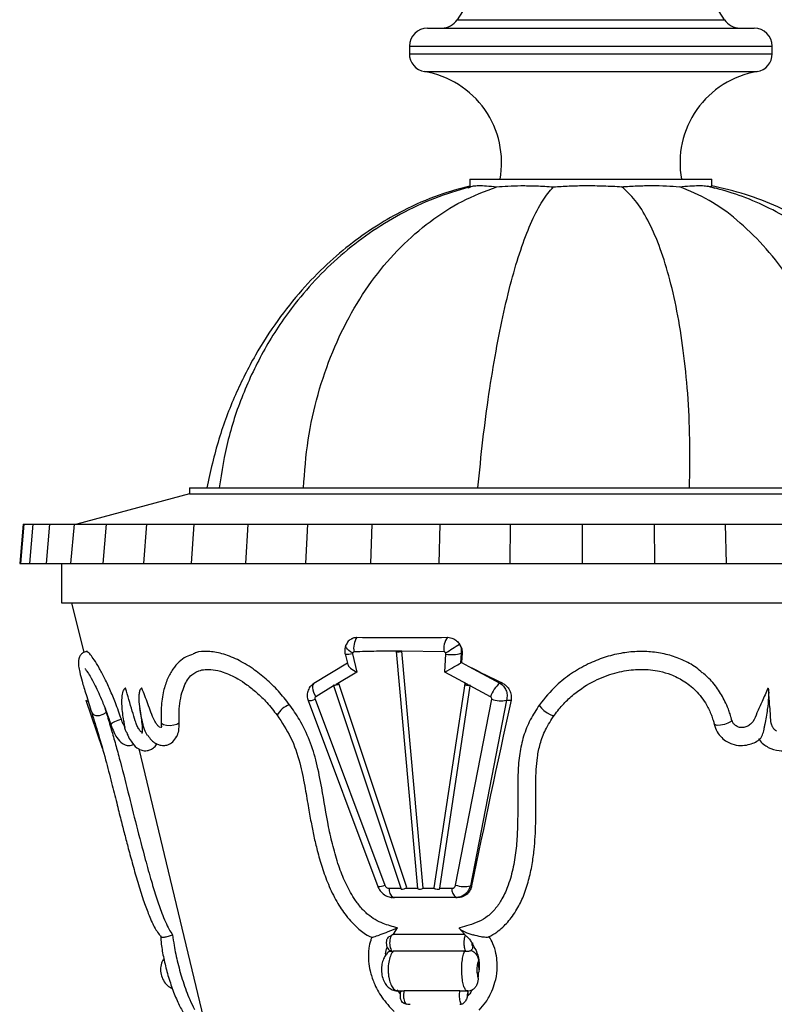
# Model space of a CAD drawing. Header units: millimetres. Extents: x 64 to 156, y 54 to 194.
# Tile 2 of 12: x 64 to 77, y 69 to 85. Entities that reach past the tile are written whole.
import ezdxf

# ---------------------------------------------------------------- set-up
doc = ezdxf.new("R2010")
doc.units = ezdxf.units.MM

msp = doc.modelspace()

# ---------------------------------------------------------------- linework, layer by layer
at = {"color": 7, "linetype": 'Continuous', "lineweight": 25}
for p, q in [((71.727, 85.73), (71.55, 85.455)), ((75.973, 85.455), (75.796, 85.73)), ((71.061, 85.317), (71.272, 85.317)), ((71.272, 85.317), (76.461, 85.317)), ((70.761, 85.017), (70.761, 84.892)), ((76.761, 84.892), (76.761, 85.017)), ((71.731, 82.677), (71.775, 82.692)), ((71.761, 82.817), (71.761, 82.704)), ((71.761, 82.817), (71.917, 82.817)), ((71.766, 82.704), (71.775, 82.692)), ((71.917, 82.817), (75.761, 82.817)), ((75.816, 82.667), (75.732, 82.694)), ((75.761, 82.709), (75.761, 82.817)), ((67.127, 77.717), (67.127, 77.617)), ((67.127, 77.717), (67.645, 77.717)), ((67.645, 77.717), (80.395, 77.717)), ((67.127, 77.617), (65.261, 77.117)), ((67.127, 77.617), (67.645, 77.617)), ((67.645, 77.617), (80.395, 77.617)), ((64.375, 77.117), (64.318, 76.467)), ((64.388, 77.117), (64.331, 76.467)), ((64.375, 77.117), (64.388, 77.117)), ((64.388, 77.117), (64.535, 77.117)), ((64.535, 77.117), (64.478, 76.467)), ((64.535, 77.117), (64.813, 77.117)), ((64.813, 77.117), (64.756, 76.467)), ((64.813, 77.117), (65.217, 77.117)), ((65.217, 77.117), (65.16, 76.467)), ((65.217, 77.117), (65.749, 77.117)), ((65.749, 77.117), (65.695, 76.467)), ((65.749, 77.117), (66.412, 77.117)), ((66.412, 77.117), (66.363, 76.467)), ((66.412, 77.117), (67.197, 77.117)), ((67.197, 77.117), (67.153, 76.467)), ((67.197, 77.117), (68.089, 77.117)), ((68.089, 77.117), (68.052, 76.467)), ((68.089, 77.117), (69.076, 77.117)), ((69.076, 77.117), (69.045, 76.467)), ((69.076, 77.117), (70.14, 77.117)), ((70.14, 77.117), (70.116, 76.467)), ((70.14, 77.117), (71.264, 77.117)), ((71.264, 77.117), (71.247, 76.467)), ((71.264, 77.117), (72.43, 77.117)), ((72.43, 77.117), (72.421, 76.467)), ((72.43, 77.117), (73.618, 77.117)), ((73.618, 77.117), (73.616, 76.467)), ((73.618, 77.117), (74.808, 77.117)), ((74.808, 77.117), (74.815, 76.467)), ((74.808, 77.117), (75.983, 77.117)), ((75.983, 77.117), (75.997, 76.467)), ((75.983, 77.117), (77.121, 77.117)), ((64.318, 76.467), (64.331, 76.467)), ((64.331, 76.467), (64.478, 76.467)), ((64.478, 76.467), (64.756, 76.467)), ((64.756, 76.467), (65.16, 76.467)), ((65.011, 76.467), (65.011, 75.817)), ((65.16, 76.467), (65.695, 76.467)), ((65.695, 76.467), (66.363, 76.467)), ((66.363, 76.467), (67.153, 76.467)), ((67.153, 76.467), (68.052, 76.467)), ((68.052, 76.467), (69.045, 76.467)), ((69.045, 76.467), (70.116, 76.467)), ((70.116, 76.467), (71.247, 76.467)), ((71.247, 76.467), (72.421, 76.467)), ((72.421, 76.467), (73.616, 76.467)), ((73.616, 76.467), (74.815, 76.467)), ((74.815, 76.467), (75.997, 76.467)), ((75.997, 76.467), (77.143, 76.467)), ((65.011, 75.817), (65.72, 75.817)), ((65.177, 75.817), (65.381, 74.998)), ((65.72, 75.817), (82.511, 75.817)), ((69.699, 74.971), (69.741, 74.797)), ((69.821, 74.971), (69.893, 74.673)), ((70.54, 75.014), (70.895, 71.094)), ((70.636, 75.019), (70.543, 75.019)), ((70.636, 75.018), (70.636, 75.019)), ((71.334, 75.007), (70.636, 75.018)), ((70.991, 71.099), (70.636, 75.018)), ((71.348, 74.673), (71.366, 74.971)), ((71.617, 74.984), (71.607, 74.821)), ((71.617, 74.984), (71.633, 74.983)), ((71.633, 74.983), (71.623, 74.828)), ((69.736, 74.817), (69.183, 74.484)), ((71.623, 74.828), (71.746, 74.766)), ((71.746, 74.766), (72.258, 74.489)), ((69.893, 74.673), (69.553, 74.469)), ((71.725, 74.469), (71.348, 74.673)), ((69.506, 74.453), (70.626, 71.083)), ((69.597, 74.481), (69.553, 74.469)), ((70.717, 71.111), (69.597, 74.481)), ((71.676, 74.477), (71.167, 71.106)), ((71.265, 71.099), (71.769, 74.445)), ((71.725, 74.469), (71.679, 74.481)), ((71.769, 74.445), (71.771, 74.457)), ((72.102, 74.265), (71.769, 74.445)), ((72.258, 74.489), (72.293, 74.493)), ((69.201, 74.223), (70.354, 71.152)), ((71.526, 71.152), (72.122, 74.223)), ((72.367, 74.209), (71.771, 71.139)), ((72.367, 74.209), (72.442, 74.206)), ((65.414, 74.206), (65.683, 73.417)), ((65.726, 74.08), (65.749, 74.003)), ((66.007, 74.09), (66.009, 74.072)), ((69.086, 74.2), (70.239, 71.129)), ((75.801, 73.811), (75.801, 73.812)), ((66.29, 73.402), (68.362, 64.744)), ((71.771, 71.139), (71.791, 71.138)), ((70.494, 70.947), (70.461, 70.953)), ((71.263, 71.087), (71.265, 71.099)), ((71.265, 71.099), (71.464, 71.099)), ((70.46, 70.949), (70.482, 70.946)), ((71.532, 70.947), (70.494, 70.947)), ((70.494, 70.947), (70.516, 70.944)), ((71.532, 70.947), (71.554, 70.944)), ((70.5, 70.342), (70.567, 70.445)), ((70.5, 70.342), (71.686, 70.342)), ((71.579, 70.446), (71.675, 70.338)), ((71.807, 70.196), (71.81, 70.147)), ((70.476, 70.058), (70.493, 70.059)), ((71.676, 70.059), (70.493, 70.059)), ((71.676, 70.059), (71.694, 70.058)), ((71.915, 69.753), (71.906, 69.898)), ((70.611, 69.361), (70.561, 69.421)), ((70.571, 69.403), (70.627, 69.403)), ((71.598, 69.404), (70.674, 69.404)), ((71.659, 69.403), (71.723, 69.403)), ((71.728, 69.374), (71.732, 69.326))]:
    msp.add_line(p, q, dxfattribs=at)
at = {"color": 8, "linetype": 'Continuous', "lineweight": 25}
for p, q in [((71.55, 85.455), (71.723, 85.455)), ((71.723, 85.455), (75.973, 85.455)), ((70.761, 85.017), (70.996, 85.017)), ((70.996, 85.017), (76.761, 85.017)), ((70.761, 84.892), (70.996, 84.892)), ((70.996, 84.892), (76.761, 84.892)), ((71.012, 84.596), (71.227, 84.596)), ((71.227, 84.596), (76.511, 84.596)), ((69.509, 74.443), (69.214, 74.265)), ((70.426, 71.099), (70.621, 71.099)), ((70.691, 71.099), (70.895, 71.099)), ((70.991, 71.099), (71.171, 71.099))]:
    msp.add_line(p, q, dxfattribs=at)
at = {"color": 8, "linetype": 'Continuous', "lineweight": 25, "flags": 128}
for points in [[(69.823, 74.989), (69.79, 75.009), (69.761, 75.031), (69.738, 75.053), (69.722, 75.074), (69.712, 75.094), (69.711, 75.111), (69.713, 75.12)], [(69.821, 74.971), (69.789, 74.966), (69.761, 74.963), (69.737, 74.962), (69.718, 74.963), (69.706, 74.966), (69.7, 74.97), (69.699, 74.971)], [(69.183, 74.484), (69.178, 74.48), (69.166, 74.464), (69.16, 74.441), (69.16, 74.412), (69.165, 74.378), (69.177, 74.341), (69.193, 74.303), (69.214, 74.265)], [(72.912, 74.131), (72.917, 74.109), (72.943, 74.076), (72.986, 74.037), (73.037, 74.001), (73.088, 73.972), (73.13, 73.957), (73.155, 73.957), (73.158, 73.96)], [(65.509, 74.001), (65.509, 74.001), (65.533, 73.972), (65.577, 73.957), (65.635, 73.957), (65.696, 73.974), (65.749, 74.003)], [(65.999, 73.892), (65.938, 73.873), (65.884, 73.85), (65.844, 73.826), (65.827, 73.807), (65.827, 73.801)], [(66.657, 73.841), (66.663, 73.826), (66.693, 73.807), (66.743, 73.794), (66.804, 73.791), (66.866, 73.798), (66.917, 73.814), (66.949, 73.836)], [(76.092, 73.876), (76.091, 73.873), (76.069, 73.85), (76.026, 73.826), (75.969, 73.807), (75.907, 73.794), (75.853, 73.791), (75.815, 73.798), (75.801, 73.811)]]:
    msp.add_lwpolyline(points, dxfattribs=at)
at = {"color": 7, "linetype": 'Continuous', "lineweight": 25, "flags": 128}
for points in [[(70.543, 75.019), (70.54, 75.014), (70.544, 75.01), (70.555, 75.008), (70.571, 75.007), (70.59, 75.008), (70.609, 75.01), (70.625, 75.014), (70.636, 75.019)], [(69.51, 74.457), (69.506, 74.454), (69.509, 74.452), (69.52, 74.454), (69.535, 74.457), (69.553, 74.463), (69.572, 74.469), (69.587, 74.476), (69.597, 74.481)], [(71.679, 74.481), (71.675, 74.476), (71.68, 74.469), (71.691, 74.463), (71.707, 74.457), (71.726, 74.454), (71.745, 74.452), (71.761, 74.454), (71.771, 74.457)], [(71.167, 71.106), (71.167, 71.105), (71.171, 71.099), (71.182, 71.092), (71.199, 71.087), (71.218, 71.083), (71.237, 71.082), (71.253, 71.083), (71.263, 71.087)]]:
    msp.add_lwpolyline(points, dxfattribs=at)
at = {"color": 7, "linetype": 'Continuous', "lineweight": 25}
for centre, radius, start, end in [((71.298, 85.617), 0.3, 270, 327.2236), ((76.225, 85.617), 0.3, 212.7764, 270), ((71.061, 85.017), 0.3, 90, 180), ((76.461, 85.017), 0.3, 0, 90), ((71.061, 84.892), 0.3, 180, 260.5386), ((76.461, 84.892), 0.3, 279.4614, 0), ((70.761, 83.092), 1.525, 349.6111, 80.5386), ((76.761, 83.092), 1.525, 99.4614, 190.3889), ((70.15, 75.071), 0.31, 145.5208, 191.9377), ((71.654, 75.059), 0.324, 144.6002, 189.2591), ((60.1, 92.732), 21.015, 302.4013, 303.1434), ((71.466, 75.459), 0.499, 258.412, 287.5783), ((72.579, 74.098), 0.506, 129.4789, 160.7343), ((72.267, 74.627), 0.43, 250.2958, 283.4365), ((71.671, 71.557), 0.43, 250.2958, 283.4365), ((70.59, 71.081), 0.165, 173.8353, 234.4463), ((70.615, 71.284), 0.201, 273.1194, 300.5672), ((70.939, 71.19), 0.105, 245.4803, 299.8962), ((71.628, 71.081), 0.165, 173.8353, 234.4463)]:
    msp.add_arc(centre, radius, start, end, dxfattribs=at)
at = {"color": 8, "linetype": 'Continuous', "lineweight": 25}
for centre, radius, start, end in [((69.096, 74.453), 0.253, 267.8124, 294.6109), ((65.436, 74.227), 0.0309, 224.1413, 283.4522), ((68.882, 73.803), 0.344, 107.1664, 153.0119), ((70.249, 71.382), 0.253, 267.8124, 294.6109)]:
    msp.add_arc(centre, radius, start, end, dxfattribs=at)
at = {"color": 7, "linetype": 'Continuous', "lineweight": 25}
for centre, major_axis, ratio, start_param, end_param in [((73.803, 75.693), (8.553, 0.167), 0.048648, 4.236829, 4.425419), ((69.846, 74.975), (-0.0125, 0.0244), 0.887076, 0.608145, 1.302931), ((71.341, 74.975), (-0.0125, 0.0244), 0.887076, 4.123998, 4.818785), ((69.965, 74.721), (0.223, -0.094), 0.301927, 3.359711, 4.512279), ((71.42, 74.721), (0.207, 0.115), 0.029163, 4.340659, 5.819694), ((71.603, 74.622), (0.034, 0.207), 0.401387, 0.171201, 0.343709), ((72.721, 76.496), (8.691, -4.379), 0.203897, 4.702913, 4.765827), ((69.625, 74.517), (0.712, 0.196), 0.036336, 4.538785, 4.600879), ((71.797, 74.517), (0.746, -0.188), 0.082962, 4.63646, 4.698554), ((69.232, 74.233), (-0.017, 0.033), 0.887076, 0.058106, 1.440271), ((72.089, 74.233), (-0.017, 0.033), 0.887076, 3.986658, 5.368823), ((85.511, 107.837), (15.131, 51.864), 0.077543, 2.298732, 2.379256), ((70.419, 71.174), (-0.0353, 0.0687), 0.887076, 1.440271, 2.713465), ((71.457, 71.174), (-0.0353, 0.0687), 0.887076, 2.713465, 3.986658), ((73.726, 70.564), (7.272, -0.142), 0.048648, 1.875104, 2.029018)]:
    msp.add_ellipse(centre, major_axis=major_axis, ratio=ratio, start_param=start_param, end_param=end_param, dxfattribs=at)
for points, knots in [([(71.761, 82.706), (71.59, 82.66), (71.211, 82.557), (70.704, 82.331), (70.229, 82.061), (69.806, 81.766), (69.382, 81.407), (68.966, 80.979), (68.567, 80.477), (68.196, 79.9), (67.867, 79.244), (67.589, 78.512), (67.471, 77.988), (67.41, 77.717)], [0, 0, 0, 0, 0.075913, 0.168346, 0.23643, 0.309922, 0.389089, 0.474218, 0.565612, 0.663575, 0.768412, 0.880437, 1, 1, 1, 1]), ([(71.814, 82.703), (71.624, 82.65), (71.236, 82.541), (70.682, 82.287), (70.157, 81.976), (69.679, 81.614), (69.249, 81.21), (68.807, 80.701), (68.381, 80.07), (68.013, 79.312), (67.746, 78.525), (67.658, 77.985), (67.614, 77.717)], [0, 0, 0, 0, 0.087219, 0.1786927, 0.2677442, 0.3547368, 0.4399379, 0.5235503, 0.6462775, 0.7662768, 0.8840163, 1, 1, 1, 1]), ([(69.01, 77.717), (69.03, 77.983), (69.069, 78.508), (69.238, 79.263), (69.479, 79.969), (69.794, 80.619), (70.172, 81.201), (70.608, 81.707), (71.095, 82.13), (71.628, 82.473), (72.013, 82.619), (72.206, 82.692)], [0, 0, 0, 0, 0.117685, 0.23304, 0.346496, 0.458398, 0.569055, 0.676858, 0.784206, 0.891664, 1, 1, 1, 1]), ([(71.814, 82.704), (71.817, 82.705), (71.835, 82.711), (71.907, 82.713), (72.03, 82.711), (72.147, 82.698), (72.206, 82.692)], [0, 0, 0, 0, 0.056315, 0.35496, 0.673733, 1, 1, 1, 1]), ([(71.895, 77.717), (71.921, 77.984), (71.973, 78.513), (72.074, 79.268), (72.19, 79.976), (72.32, 80.627), (72.463, 81.209), (72.618, 81.715), (72.783, 82.136), (72.958, 82.477), (73.081, 82.62), (73.143, 82.691)], [0, 0, 0, 0, 0.12088, 0.239649, 0.356145, 0.470212, 0.581763, 0.68892, 0.793941, 0.897346, 1, 1, 1, 1]), ([(72.206, 82.692), (72.266, 82.697), (72.387, 82.708), (72.608, 82.713), (72.86, 82.71), (73.048, 82.698), (73.143, 82.691)], [0, 0, 0, 0, 0.2363935, 0.4775896, 0.7356413, 1, 1, 1, 1]), ([(73.143, 82.691), (73.23, 82.697), (73.405, 82.709), (73.685, 82.714), (73.978, 82.711), (74.173, 82.7), (74.271, 82.695)], [0, 0, 0, 0, 0.236538, 0.477906, 0.735895, 1, 1, 1, 1]), ([(74.271, 82.695), (74.357, 82.7), (74.529, 82.71), (74.778, 82.714), (75.018, 82.711), (75.157, 82.7), (75.228, 82.694)], [0, 0, 0, 0, 0.236935, 0.478536, 0.736267, 1, 1, 1, 1]), ([(75.393, 77.717), (75.397, 77.985), (75.406, 78.516), (75.369, 79.279), (75.297, 79.993), (75.191, 80.648), (75.055, 81.232), (74.893, 81.738), (74.706, 82.156), (74.499, 82.491), (74.348, 82.627), (74.271, 82.695)], [0, 0, 0, 0, 0.116133, 0.229862, 0.341907, 0.452835, 0.56312, 0.671252, 0.779682, 0.889007, 1, 1, 1, 1]), ([(75.228, 82.694), (75.287, 82.699), (75.407, 82.709), (75.551, 82.714), (75.668, 82.711), (75.711, 82.7), (75.732, 82.694)], [0, 0, 0, 0, 0.2364837, 0.4777511, 0.735757, 1, 1, 1, 1]), ([(78.394, 77.717), (78.339, 77.986), (78.23, 78.517), (77.996, 79.279), (77.715, 79.992), (77.388, 80.646), (77.02, 81.23), (76.617, 81.736), (76.183, 82.155), (75.72, 82.49), (75.392, 82.626), (75.228, 82.694)], [0, 0, 0, 0, 0.118837, 0.235519, 0.350213, 0.463028, 0.574083, 0.681645, 0.788055, 0.893887, 1, 1, 1, 1]), ([(77.394, 81.932), (77.259, 82.022), (76.989, 82.202), (76.553, 82.42), (76.119, 82.594), (75.825, 82.668), (75.687, 82.703)], [0, 0, 0, 0, 0.259188, 0.516515, 0.772624, 1, 1, 1, 1]), ([(75.732, 82.694), (75.746, 82.7), (75.764, 82.708), (75.759, 82.709), (75.758, 82.709)], [0, 0, 0, 0, 0.790501, 1, 1, 1, 1]), ([(80.27, 77.717), (80.233, 77.923), (80.154, 78.358), (79.965, 78.947), (79.735, 79.49), (79.48, 79.975), (79.163, 80.464), (78.78, 80.945), (78.325, 81.408), (77.842, 81.799), (77.346, 82.119), (76.852, 82.371), (76.321, 82.579), (75.948, 82.666), (75.761, 82.71)], [0, 0, 0, 0, 0.087914, 0.186428, 0.257973, 0.334186, 0.415068, 0.500636, 0.590933, 0.686061, 0.760726, 0.838402, 0.91936, 1, 1, 1, 1]), ([(69.804, 75.219), (69.795, 75.214), (69.766, 75.198), (69.734, 75.163), (69.721, 75.13), (69.716, 75.118)], [0, 0, 0, 0, 0.220841, 0.732907, 1, 1, 1, 1]), ([(69.804, 75.219), (69.808, 75.223), (69.83, 75.241), (69.864, 75.246), (69.891, 75.246), (69.894, 75.247)], [0, 0, 0, 0, 0.169424, 0.887604, 1, 1, 1, 1]), ([(71.39, 75.247), (71.408, 75.245), (71.45, 75.242), (71.514, 75.214), (71.562, 75.174), (71.584, 75.145), (71.59, 75.136)], [0, 0, 0, 0, 0.232582, 0.543521, 0.865955, 1, 1, 1, 1]), ([(69.713, 75.12), (69.708, 75.107), (69.694, 75.07), (69.69, 75.018), (69.697, 74.982), (69.699, 74.971)], [0, 0, 0, 0, 0.262377, 0.786877, 1, 1, 1, 1]), ([(71.59, 75.136), (71.598, 75.122), (71.62, 75.085), (71.634, 75.031), (71.633, 74.994), (71.633, 74.983)], [0, 0, 0, 0, 0.2963354, 0.7977935, 1, 1, 1, 1]), ([(71.59, 75.136), (71.6, 75.113), (71.622, 75.064), (71.619, 75.011), (71.617, 74.984)], [0, 0, 0, 0, 0.484918, 1, 1, 1, 1]), ([(65.434, 75.016), (65.414, 75.011), (65.374, 75.001), (65.32, 74.954), (65.291, 74.888), (65.287, 74.831), (65.291, 74.765), (65.31, 74.665), (65.349, 74.514), (65.415, 74.298), (65.476, 74.105), (65.508, 74.002)], [0, 0, 0, 0, 0.049511, 0.09536, 0.174104, 0.243104, 0.335994, 0.458141, 0.609438, 0.790754, 1, 1, 1, 1]), ([(65.999, 73.892), (65.967, 73.983), (65.906, 74.157), (65.809, 74.389), (65.716, 74.587), (65.627, 74.752), (65.55, 74.878), (65.487, 74.963), (65.441, 75.01), (65.424, 75.01), (65.416, 75.01)], [0, 0, 0, 0, 0.140284, 0.26624, 0.395913, 0.520349, 0.648702, 0.768342, 0.891371, 1, 1, 1, 1]), ([(67.186, 74.966), (67.146, 74.955), (67.06, 74.93), (66.95, 74.841), (66.844, 74.723), (66.756, 74.562), (66.688, 74.35), (66.659, 74.14), (66.654, 73.977), (66.655, 73.902), (66.656, 73.868), (66.657, 73.853), (66.657, 73.845), (66.657, 73.842), (66.657, 73.841)], [0, 0, 0, 0, 0.10404, 0.225519, 0.359112, 0.50422, 0.659298, 0.845387, 0.930802, 0.969304, 0.986444, 0.994025, 0.997369, 1, 1, 1, 1]), ([(68.78, 74.131), (68.72, 74.208), (68.598, 74.363), (68.393, 74.56), (68.164, 74.74), (67.917, 74.886), (67.664, 74.985), (67.432, 75.019), (67.272, 75.013), (67.199, 74.979), (67.186, 74.972)], [0, 0, 0, 0, 0.127606, 0.256531, 0.38545, 0.536655, 0.687747, 0.828131, 0.968402, 1, 1, 1, 1]), ([(69.847, 75.007), (69.845, 75.007), (69.839, 75.006), (69.831, 75.001), (69.826, 74.994), (69.823, 74.99), (69.823, 74.989)], [0, 0, 0, 0, 0.194937, 0.497514, 0.887555, 1, 1, 1, 1]), ([(70.543, 75.018), (70.434, 75.018), (70.202, 75.016), (69.97, 75.01), (69.847, 75.007)], [0, 0, 0, 0, 0.467478, 1, 1, 1, 1]), ([(71.361, 74.989), (71.359, 74.992), (71.353, 74.999), (71.344, 75.005), (71.337, 75.007), (71.334, 75.007), (71.334, 75.007)], [0, 0, 0, 0, 0.37011, 0.741891, 0.970158, 1, 1, 1, 1]), ([(75.605, 74.662), (75.571, 74.691), (75.473, 74.777), (75.28, 74.878), (75.038, 74.964), (74.783, 75.01), (74.521, 75.017), (74.251, 74.987), (73.98, 74.918), (73.704, 74.807), (73.437, 74.652), (73.155, 74.434), (73.001, 74.242), (72.912, 74.131)], [0, 0, 0, 0, 0.045369, 0.132445, 0.21603, 0.299635, 0.384385, 0.469167, 0.560835, 0.65254, 0.755864, 0.859209, 1, 1, 1, 1]), ([(65.398, 74.729), (65.398, 74.728), (65.398, 74.727), (65.432, 74.684), (65.484, 74.602), (65.571, 74.442), (65.671, 74.224), (65.75, 74.023), (65.792, 73.903), (65.813, 73.841), (65.823, 73.813), (65.827, 73.801)], [0, 0, 0, 0, 0.066391, 0.162554, 0.303896, 0.489532, 0.721186, 0.871496, 0.942287, 0.974363, 1, 1, 1, 1]), ([(67.038, 74.436), (67.054, 74.474), (67.088, 74.551), (67.156, 74.623), (67.222, 74.669), (67.293, 74.7), (67.384, 74.72), (67.519, 74.716), (67.7, 74.673), (67.893, 74.584), (68.079, 74.463), (68.241, 74.333), (68.413, 74.167), (68.52, 74.03), (68.575, 73.959)], [0, 0, 0, 0, 0.073474, 0.152254, 0.212397, 0.255081, 0.332306, 0.414321, 0.509568, 0.638716, 0.716167, 0.802541, 0.896744, 1, 1, 1, 1]), ([(73.158, 73.96), (73.207, 74.025), (73.304, 74.149), (73.522, 74.349), (73.803, 74.532), (74.143, 74.663), (74.456, 74.72), (74.707, 74.719), (74.913, 74.686), (75.098, 74.631), (75.303, 74.53), (75.511, 74.365), (75.662, 74.166), (75.744, 73.993), (75.778, 73.895), (75.791, 73.849), (75.796, 73.828), (75.799, 73.818), (75.8, 73.814), (75.801, 73.812)], [0, 0, 0, 0, 0.073931, 0.14277, 0.265684, 0.369301, 0.460993, 0.543201, 0.589323, 0.647091, 0.717169, 0.798811, 0.892672, 0.951156, 0.978163, 0.990319, 0.995725, 0.998116, 1, 1, 1, 1]), ([(76.092, 73.876), (76.091, 73.878), (76.09, 73.882), (76.089, 73.888), (76.087, 73.897), (76.082, 73.913), (76.075, 73.941), (76.06, 73.991), (76.03, 74.076), (75.969, 74.219), (75.86, 74.402), (75.732, 74.562), (75.635, 74.639), (75.606, 74.663)], [0, 0, 0, 0, 0.0063811, 0.0113877, 0.0203124, 0.0362006, 0.0644189, 0.1143367, 0.2020584, 0.3546912, 0.6117386, 0.8829832, 1, 1, 1, 1]), ([(66.068, 74.406), (66.066, 74.405), (66.06, 74.403), (66.05, 74.396), (66.036, 74.38), (66.016, 74.333), (66, 74.22), (66.006, 74.037), (66.028, 73.888), (66.044, 73.808), (66.044, 73.808)], [0, 0, 0, 0, 0.0085399, 0.0316557, 0.0620469, 0.1110345, 0.2745032, 0.6003479, 0.9982411, 1, 1, 1, 1]), ([(66.343, 73.677), (66.338, 73.679), (66.321, 73.686), (66.29, 73.724), (66.256, 73.786), (66.219, 73.891), (66.16, 74.099), (66.106, 74.28), (66.068, 74.406)], [0, 0, 0, 0, 0.046802, 0.140865, 0.236137, 0.334303, 0.535894, 1, 1, 1, 1]), ([(66.337, 74.406), (66.334, 74.405), (66.326, 74.402), (66.315, 74.391), (66.299, 74.363), (66.29, 74.314), (66.285, 74.224), (66.299, 74.053), (66.329, 73.905), (66.355, 73.808), (66.355, 73.808)], [0, 0, 0, 0, 0.016662, 0.041441, 0.079268, 0.178093, 0.276342, 0.516893, 0.998244, 1, 1, 1, 1]), ([(66.662, 73.757), (66.658, 73.756), (66.643, 73.754), (66.613, 73.774), (66.577, 73.813), (66.512, 73.936), (66.441, 74.145), (66.371, 74.321), (66.337, 74.406)], [0, 0, 0, 0, 0.033507, 0.116753, 0.202699, 0.291915, 0.657577, 1, 1, 1, 1]), ([(67.037, 74.437), (67.022, 74.4), (66.987, 74.315), (66.958, 74.156), (66.945, 73.991), (66.948, 73.88), (66.949, 73.836)], [0, 0, 0, 0, 0.22301, 0.513858, 0.804793, 1, 1, 1, 1]), ([(69.183, 74.484), (69.159, 74.466), (69.114, 74.432), (69.077, 74.355), (69.065, 74.275), (69.079, 74.224), (69.086, 74.2)], [0, 0, 0, 0, 0.270018, 0.52045, 0.768518, 1, 1, 1, 1]), ([(72.258, 74.489), (72.278, 74.474), (72.32, 74.444), (72.361, 74.375), (72.382, 74.294), (72.372, 74.238), (72.367, 74.209)], [0, 0, 0, 0, 0.2431522, 0.4862993, 0.7295901, 1, 1, 1, 1]), ([(72.293, 74.493), (72.312, 74.482), (72.355, 74.457), (72.41, 74.395), (72.445, 74.313), (72.449, 74.247), (72.443, 74.213), (72.442, 74.206)], [0, 0, 0, 0, 0.179502, 0.4315, 0.688922, 0.941495, 1, 1, 1, 1]), ([(76.69, 74.406), (76.658, 74.333), (76.598, 74.196), (76.512, 74.014), (76.461, 73.872), (76.39, 73.796), (76.325, 73.761), (76.256, 73.751), (76.191, 73.762), (76.159, 73.787), (76.144, 73.798)], [0, 0, 0, 0, 0.2492634, 0.4695651, 0.635647, 0.7123852, 0.7892133, 0.8649279, 0.9378488, 1, 1, 1, 1]), ([(76.69, 74.406), (76.69, 74.405), (76.692, 74.403), (76.696, 74.396), (76.7, 74.38), (76.703, 74.333), (76.699, 74.22), (76.679, 74.037), (76.656, 73.888), (76.641, 73.808), (76.641, 73.808)], [0, 0, 0, 0, 0.00854, 0.031656, 0.062047, 0.111035, 0.274503, 0.600348, 0.998241, 1, 1, 1, 1]), ([(76.834, 73.694), (76.828, 73.698), (76.813, 73.707), (76.787, 73.732), (76.76, 73.771), (76.736, 73.843), (76.734, 73.96), (76.718, 74.132), (76.708, 74.266), (76.702, 74.347)], [0, 0, 0, 0, 0.044731, 0.1050015, 0.1799163, 0.2721177, 0.4398401, 0.6629764, 1, 1, 1, 1]), ([(66.301, 74.071), (66.307, 74.028), (66.319, 73.944), (66.338, 73.832), (66.347, 73.744), (66.344, 73.697), (66.34, 73.67), (66.338, 73.659), (66.337, 73.654), (66.339, 73.655), (66.339, 73.655)], [0, 0, 0, 0, 0.256078, 0.502891, 0.664858, 0.800537, 0.850798, 0.91003, 0.985621, 1, 1, 1, 1]), ([(70.567, 70.445), (70.485, 70.466), (70.313, 70.51), (70.102, 70.63), (69.951, 70.786), (69.822, 70.962), (69.699, 71.191), (69.586, 71.481), (69.496, 71.79), (69.4, 72.22), (69.327, 72.682), (69.237, 73.161), (69.118, 73.544), (68.964, 73.868), (68.836, 74.051), (68.78, 74.131)], [0, 0, 0, 0, 0.062462, 0.132408, 0.1733, 0.214269, 0.282703, 0.351319, 0.427868, 0.504481, 0.656954, 0.755671, 0.843948, 0.932007, 1, 1, 1, 1]), ([(72.912, 74.131), (72.859, 74.05), (72.751, 73.887), (72.643, 73.614), (72.577, 73.32), (72.554, 73.013), (72.551, 72.595), (72.557, 72.176), (72.53, 71.76), (72.484, 71.451), (72.408, 71.168), (72.308, 70.939), (72.192, 70.765), (72.064, 70.633), (71.91, 70.542), (71.75, 70.489), (71.645, 70.459), (71.595, 70.445)], [0, 0, 0, 0, 0.068869, 0.138677, 0.208542, 0.282802, 0.35717, 0.505069, 0.579286, 0.653443, 0.727542, 0.787731, 0.832946, 0.878042, 0.919913, 0.962018, 1, 1, 1, 1]), ([(65.509, 74.001), (65.545, 73.884), (65.62, 73.644), (65.735, 73.24), (65.834, 72.858), (65.917, 72.526), (65.988, 72.243), (66.052, 71.993), (66.117, 71.744), (66.189, 71.478), (66.271, 71.191), (66.356, 70.92), (66.447, 70.668), (66.544, 70.442), (66.616, 70.347), (66.653, 70.298)], [0, 0, 0, 0, 0.101986, 0.209031, 0.303429, 0.385315, 0.454252, 0.512296, 0.570535, 0.639341, 0.711149, 0.787832, 0.852618, 0.924787, 1, 1, 1, 1]), ([(65.749, 74.003), (65.774, 73.921), (65.821, 73.766), (65.895, 73.509), (65.992, 73.155), (66.108, 72.692), (66.248, 72.133), (66.376, 71.637), (66.488, 71.239), (66.579, 70.939), (66.657, 70.713), (66.727, 70.54), (66.787, 70.417), (66.827, 70.359), (66.846, 70.331)], [0, 0, 0, 0, 0.0727338, 0.1379269, 0.203213, 0.3429185, 0.4821922, 0.6216505, 0.7141541, 0.7873641, 0.8603974, 0.9082125, 0.9559727, 1, 1, 1, 1]), ([(66.049, 73.786), (66.045, 73.791), (66.033, 73.806), (66.015, 73.845), (66.003, 73.878), (65.999, 73.892)], [0, 0, 0, 0, 0.220261, 0.688676, 1, 1, 1, 1]), ([(68.575, 73.959), (68.655, 73.84), (68.816, 73.598), (68.953, 73.188), (69.029, 72.807), (69.083, 72.48), (69.132, 72.203), (69.181, 71.957), (69.239, 71.708), (69.316, 71.442), (69.419, 71.157), (69.549, 70.887), (69.715, 70.632), (69.902, 70.438), (70.053, 70.323), (70.13, 70.293), (70.141, 70.289)], [0, 0, 0, 0, 0.104323, 0.2123035, 0.3078487, 0.3898364, 0.4565608, 0.514437, 0.5736609, 0.6433107, 0.7157438, 0.7931023, 0.8600812, 0.9354876, 0.9914593, 1, 1, 1, 1]), ([(72.072, 70.294), (72.118, 70.319), (72.201, 70.366), (72.304, 70.452), (72.39, 70.541), (72.469, 70.64), (72.56, 70.781), (72.656, 70.979), (72.737, 71.227), (72.792, 71.485), (72.834, 71.799), (72.853, 72.151), (72.852, 72.462), (72.851, 72.684), (72.851, 72.857), (72.857, 73.056), (72.876, 73.272), (72.921, 73.493), (73.009, 73.731), (73.106, 73.88), (73.158, 73.96)], [0, 0, 0, 0, 0.03967, 0.072388, 0.102111, 0.132974, 0.168326, 0.228785, 0.29792, 0.364702, 0.426176, 0.53535, 0.628405, 0.658861, 0.702034, 0.758436, 0.808723, 0.865599, 0.928484, 1, 1, 1, 1]), ([(65.827, 73.801), (65.842, 73.76), (65.87, 73.683), (65.932, 73.571), (65.99, 73.503), (66.064, 73.465), (66.13, 73.455), (66.18, 73.462), (66.205, 73.478), (66.205, 73.478)], [0, 0, 0, 0, 0.191577, 0.363232, 0.636687, 0.737558, 0.846998, 0.999759, 1, 1, 1, 1]), ([(66.035, 73.875), (66.039, 73.849), (66.047, 73.8), (66.052, 73.761), (66.058, 73.754), (66.06, 73.752)], [0, 0, 0, 0, 0.422237, 0.787952, 1, 1, 1, 1]), ([(66.087, 73.672), (66.078, 73.69), (66.06, 73.728), (66.051, 73.775), (66.045, 73.802), (66.044, 73.807), (66.044, 73.808)], [0, 0, 0, 0, 0.439101, 0.881878, 0.992514, 1, 1, 1, 1]), ([(66.433, 73.626), (66.431, 73.628), (66.407, 73.653), (66.384, 73.712), (66.365, 73.772), (66.357, 73.801), (66.355, 73.807), (66.355, 73.808)], [0, 0, 0, 0, 0.033654, 0.542495, 0.904148, 0.994495, 1, 1, 1, 1]), ([(66.657, 73.841), (66.658, 73.824), (66.659, 73.792), (66.662, 73.767), (66.666, 73.765), (66.668, 73.765)], [0, 0, 0, 0, 0.395608, 0.761729, 1, 1, 1, 1]), ([(66.949, 73.836), (66.949, 73.789), (66.949, 73.698), (66.923, 73.634), (66.911, 73.603)], [0, 0, 0, 0, 0.507381, 1, 1, 1, 1]), ([(75.801, 73.811), (75.815, 73.768), (75.843, 73.685), (75.92, 73.589), (76.005, 73.523), (76.11, 73.474), (76.232, 73.452), (76.388, 73.472), (76.501, 73.515), (76.554, 73.565), (76.557, 73.569)], [0, 0, 0, 0, 0.142633, 0.271748, 0.386601, 0.486277, 0.640734, 0.775227, 0.983924, 1, 1, 1, 1]), ([(76.15, 73.792), (76.137, 73.803), (76.112, 73.826), (76.099, 73.86), (76.092, 73.877)], [0, 0, 0, 0, 0.490779, 1, 1, 1, 1]), ([(76.558, 73.568), (76.559, 73.569), (76.567, 73.572), (76.582, 73.594), (76.605, 73.644), (76.624, 73.715), (76.635, 73.775), (76.64, 73.802), (76.641, 73.807), (76.641, 73.808)], [0, 0, 0, 0, 0.0416798, 0.1975381, 0.3810667, 0.7313341, 0.9434204, 0.9964145, 1, 1, 1, 1]), ([(66.087, 73.671), (66.092, 73.656), (66.112, 73.601), (66.166, 73.513), (66.231, 73.436), (66.308, 73.389), (66.366, 73.371), (66.429, 73.372), (66.487, 73.389), (66.546, 73.427), (66.577, 73.47), (66.593, 73.493)], [0, 0, 0, 0, 0.056216, 0.208019, 0.420023, 0.501727, 0.623896, 0.70225, 0.791735, 0.892114, 1, 1, 1, 1]), ([(66.434, 73.627), (66.452, 73.601), (66.485, 73.555), (66.539, 73.51), (66.595, 73.478), (66.652, 73.461), (66.711, 73.457), (66.777, 73.47), (66.857, 73.515), (66.896, 73.579), (66.918, 73.614)], [0, 0, 0, 0, 0.1508944, 0.2634264, 0.3681558, 0.4743439, 0.5521621, 0.6670682, 0.8181612, 1, 1, 1, 1]), ([(76.536, 73.573), (76.538, 73.568), (76.557, 73.531), (76.614, 73.482), (76.719, 73.407), (76.857, 73.367), (77.008, 73.375), (77.132, 73.414), (77.234, 73.48), (77.3, 73.534), (77.324, 73.57), (77.328, 73.576)], [0, 0, 0, 0, 0.018413, 0.138572, 0.242362, 0.4497, 0.59195, 0.735261, 0.863957, 0.979678, 1, 1, 1, 1]), ([(70.239, 71.129), (70.25, 71.105), (70.276, 71.051), (70.343, 70.991), (70.409, 70.957), (70.45, 70.952), (70.461, 70.951)], [0, 0, 0, 0, 0.270453, 0.591879, 0.885935, 1, 1, 1, 1]), ([(71.771, 71.139), (71.759, 71.107), (71.736, 71.047), (71.668, 70.984), (71.598, 70.951), (71.551, 70.948), (71.532, 70.947)], [0, 0, 0, 0, 0.2935, 0.560889, 0.827664, 1, 1, 1, 1]), ([(71.791, 71.138), (71.784, 71.116), (71.77, 71.065), (71.718, 71), (71.644, 70.955), (71.585, 70.944), (71.555, 70.944), (71.554, 70.944)], [0, 0, 0, 0, 0.206917, 0.472505, 0.73247, 0.988863, 1, 1, 1, 1]), ([(70.516, 70.944), (70.512, 70.944), (70.501, 70.943), (70.49, 70.947), (70.483, 70.949)], [0, 0, 0, 0, 0.295314, 1, 1, 1, 1]), ([(66.65, 70.311), (66.652, 70.267), (66.658, 70.156), (66.697, 69.938), (66.759, 69.686), (66.839, 69.437), (66.929, 69.213), (66.995, 69.093), (67.027, 69.035)], [0, 0, 0, 0, 0.113963, 0.28459, 0.458887, 0.639279, 0.825277, 1, 1, 1, 1]), ([(66.846, 70.331), (66.843, 70.329), (66.831, 70.323), (66.806, 70.312), (66.771, 70.3), (66.735, 70.291), (66.698, 70.285), (66.67, 70.287), (66.652, 70.292), (66.653, 70.298), (66.653, 70.299)], [0, 0, 0, 0, 0.041016, 0.172249, 0.295299, 0.427045, 0.558353, 0.758591, 0.95706, 1, 1, 1, 1]), ([(66.846, 70.331), (66.854, 70.273), (66.872, 70.126), (66.93, 69.856), (67.019, 69.545), (67.114, 69.287), (67.181, 69.151), (67.207, 69.098)], [0, 0, 0, 0, 0.143239, 0.363374, 0.589658, 0.84065, 1, 1, 1, 1]), ([(70.14, 70.287), (70.142, 70.287), (70.146, 70.287), (70.187, 70.299), (70.236, 70.316), (70.273, 70.329), (70.274, 70.329)], [0, 0, 0, 0, 0.177402, 0.416005, 0.996594, 1, 1, 1, 1]), ([(70.567, 70.445), (70.566, 70.445), (70.561, 70.442), (70.547, 70.435), (70.512, 70.42), (70.463, 70.4), (70.378, 70.367), (70.315, 70.344), (70.274, 70.329), (70.274, 70.329)], [0, 0, 0, 0, 0.008913, 0.105359, 0.20103, 0.379026, 0.555674, 0.997631, 1, 1, 1, 1]), ([(70.385, 70.236), (70.386, 70.241), (70.389, 70.255), (70.404, 70.278), (70.428, 70.3), (70.452, 70.315), (70.464, 70.322), (70.467, 70.324)], [0, 0, 0, 0, 0.145778, 0.397264, 0.659724, 0.909616, 1, 1, 1, 1]), ([(70.467, 70.324), (70.467, 70.323), (70.46, 70.314), (70.448, 70.29), (70.437, 70.245), (70.433, 70.194), (70.437, 70.15), (70.446, 70.11), (70.459, 70.079), (70.471, 70.064), (70.476, 70.058), (70.476, 70.058)], [0, 0, 0, 0, 0.0099, 0.164152, 0.318399, 0.47265, 0.6269, 0.723466, 0.877744, 0.996607, 1, 1, 1, 1]), ([(70.467, 70.324), (70.473, 70.327), (70.485, 70.333), (70.495, 70.339), (70.499, 70.341), (70.5, 70.342)], [0, 0, 0, 0, 0.437895, 0.903356, 1, 1, 1, 1]), ([(71.595, 70.445), (71.595, 70.445), (71.591, 70.442), (71.59, 70.435), (71.601, 70.42), (71.631, 70.4), (71.7, 70.367), (71.766, 70.344), (71.813, 70.329), (71.814, 70.329)], [0, 0, 0, 0, 0.008913, 0.105359, 0.20103, 0.379027, 0.555676, 0.997631, 1, 1, 1, 1]), ([(71.694, 70.058), (71.694, 70.058), (71.692, 70.061), (71.686, 70.072), (71.677, 70.099), (71.671, 70.138), (71.668, 70.181), (71.668, 70.226), (71.674, 70.274), (71.681, 70.306), (71.687, 70.32), (71.689, 70.324)], [0, 0, 0, 0, 0.003387, 0.064306, 0.218516, 0.372731, 0.469227, 0.623436, 0.777657, 0.931887, 1, 1, 1, 1]), ([(71.689, 70.324), (71.693, 70.319), (71.701, 70.31), (71.721, 70.291), (71.744, 70.268), (71.765, 70.242), (71.781, 70.219), (71.789, 70.205), (71.792, 70.201), (71.793, 70.199)], [0, 0, 0, 0, 0.156334, 0.312131, 0.478437, 0.654026, 0.838235, 0.943703, 1, 1, 1, 1]), ([(72.072, 70.293), (72.072, 70.293), (72.068, 70.289), (72.046, 70.286), (72.004, 70.287), (71.923, 70.299), (71.858, 70.316), (71.814, 70.329), (71.814, 70.329)], [0, 0, 0, 0, 0.022727, 0.149092, 0.341792, 0.532789, 0.997274, 1, 1, 1, 1]), ([(71.913, 69.086), (71.952, 69.129), (72.037, 69.222), (72.121, 69.382), (72.186, 69.558), (72.214, 69.718), (72.216, 69.879), (72.195, 70.026), (72.152, 70.174), (72.1, 70.264), (72.077, 70.304)], [0, 0, 0, 0, 0.135125, 0.29402, 0.411193, 0.564886, 0.661287, 0.772207, 0.897091, 1, 1, 1, 1]), ([(70.14, 70.287), (70.134, 70.27), (70.11, 70.215), (70.086, 70.083), (70.08, 69.912), (70.111, 69.718), (70.178, 69.516), (70.304, 69.279), (70.438, 69.136), (70.51, 69.06)], [0, 0, 0, 0, 0.041112, 0.143074, 0.305913, 0.42412, 0.572602, 0.77001, 1, 1, 1, 1]), ([(70.384, 70.237), (70.384, 70.236), (70.378, 70.218), (70.379, 70.176), (70.39, 70.125), (70.415, 70.084), (70.438, 70.068), (70.449, 70.06)], [0, 0, 0, 0, 0.013827, 0.284075, 0.582848, 0.797593, 1, 1, 1, 1]), ([(71.81, 70.147), (71.81, 70.137), (71.809, 70.117), (71.798, 70.092), (71.787, 70.08), (71.782, 70.075)], [0, 0, 0, 0, 0.396255, 0.703497, 1, 1, 1, 1]), ([(71.793, 70.199), (71.793, 70.196), (71.793, 70.189), (71.794, 70.177), (71.796, 70.164), (71.8, 70.153), (71.804, 70.146), (71.808, 70.146), (71.809, 70.147), (71.81, 70.147)], [0, 0, 0, 0, 0.1086863, 0.2218188, 0.402624, 0.5834289, 0.7642458, 0.9450781, 1, 1, 1, 1]), ([(71.802, 70.175), (71.831, 70.129), (71.891, 70.033), (71.916, 69.876), (71.919, 69.765), (71.906, 69.714), (71.904, 69.706)], [0, 0, 0, 0, 0.320351, 0.670609, 0.951385, 1, 1, 1, 1]), ([(70.459, 70.073), (70.441, 70.062), (70.402, 70.039), (70.358, 69.982), (70.322, 69.91), (70.301, 69.82), (70.298, 69.716), (70.316, 69.615), (70.353, 69.529), (70.407, 69.463), (70.476, 69.42), (70.535, 69.4), (70.567, 69.405), (70.572, 69.406)], [0, 0, 0, 0, 0.07246, 0.157112, 0.249908, 0.356302, 0.470406, 0.589696, 0.701204, 0.795958, 0.888021, 0.981758, 1, 1, 1, 1]), ([(70.371, 69.994), (70.37, 70.002), (70.365, 70.047), (70.381, 70.087), (70.395, 70.121)], [0, 0, 0, 0, 0.161782, 1, 1, 1, 1]), ([(70.449, 70.061), (70.451, 70.06), (70.455, 70.058), (70.466, 70.058), (70.474, 70.058), (70.476, 70.058)], [0, 0, 0, 0, 0.3870179, 0.8656143, 1, 1, 1, 1]), ([(71.694, 70.058), (71.701, 70.058), (71.716, 70.058), (71.738, 70.06), (71.759, 70.063), (71.774, 70.069), (71.78, 70.073), (71.782, 70.075)], [0, 0, 0, 0, 0.181419, 0.362152, 0.548703, 0.82452, 1, 1, 1, 1]), ([(71.782, 70.075), (71.802, 70.063), (71.841, 70.041), (71.883, 69.986), (71.902, 69.936), (71.905, 69.906), (71.906, 69.898)], [0, 0, 0, 0, 0.295984, 0.591966, 0.887974, 1, 1, 1, 1]), ([(66.7, 69.936), (66.686, 69.911), (66.655, 69.855), (66.642, 69.754), (66.657, 69.649), (66.704, 69.552), (66.767, 69.48), (66.819, 69.453), (66.84, 69.443)], [0, 0, 0, 0, 0.149033, 0.329904, 0.512643, 0.695456, 0.878706, 1, 1, 1, 1]), ([(71.906, 69.898), (71.903, 69.894), (71.896, 69.885), (71.886, 69.856), (71.879, 69.813), (71.876, 69.769), (71.877, 69.725), (71.881, 69.682), (71.889, 69.64), (71.897, 69.624), (71.9, 69.615)], [0, 0, 0, 0, 0.094849, 0.231216, 0.367539, 0.50381, 0.589043, 0.725295, 0.861545, 1, 1, 1, 1]), ([(71.9, 69.615), (71.901, 69.626), (71.902, 69.65), (71.904, 69.681), (71.906, 69.699), (71.906, 69.706)], [0, 0, 0, 0, 0.363738, 0.777371, 1, 1, 1, 1]), ([(71.9, 69.615), (71.899, 69.597), (71.895, 69.559), (71.877, 69.504), (71.85, 69.458), (71.821, 69.431), (71.804, 69.419), (71.8, 69.418), (71.799, 69.418)], [0, 0, 0, 0, 0.197041, 0.392445, 0.626393, 0.814329, 0.945693, 1, 1, 1, 1]), ([(70.625, 69.406), (70.625, 69.406), (70.617, 69.394), (70.609, 69.362), (70.606, 69.309), (70.613, 69.265), (70.626, 69.244), (70.629, 69.239)], [0, 0, 0, 0, 0.000893, 0.247829, 0.561064, 0.904465, 1, 1, 1, 1]), ([(70.63, 69.404), (70.632, 69.403), (70.636, 69.403), (70.652, 69.404), (70.667, 69.404), (70.674, 69.404)], [0, 0, 0, 0, 0.264548, 0.68224, 1, 1, 1, 1]), ([(70.674, 69.404), (70.673, 69.402), (70.669, 69.386), (70.664, 69.352), (70.664, 69.307), (70.669, 69.264), (70.679, 69.226), (70.695, 69.196), (70.706, 69.186), (70.711, 69.182)], [0, 0, 0, 0, 0.021754, 0.206488, 0.391224, 0.506861, 0.691625, 0.876399, 1, 1, 1, 1]), ([(71.623, 69.182), (71.622, 69.184), (71.616, 69.191), (71.606, 69.212), (71.596, 69.252), (71.592, 69.295), (71.591, 69.339), (71.593, 69.375), (71.597, 69.397), (71.598, 69.404)], [0, 0, 0, 0, 0.0541186, 0.2388373, 0.4235502, 0.6082682, 0.7238637, 0.9085884, 1, 1, 1, 1]), ([(71.598, 69.404), (71.607, 69.404), (71.627, 69.404), (71.649, 69.403), (71.658, 69.403), (71.66, 69.403)], [0, 0, 0, 0, 0.464757, 0.929687, 1, 1, 1, 1]), ([(71.717, 69.414), (71.721, 69.403), (71.727, 69.39), (71.728, 69.377), (71.728, 69.374)], [0, 0, 0, 0, 0.7992832, 1, 1, 1, 1]), ([(71.728, 69.374), (71.727, 69.373), (71.724, 69.369), (71.721, 69.359), (71.718, 69.345), (71.717, 69.33), (71.718, 69.315), (71.719, 69.307), (71.719, 69.302)], [0, 0, 0, 0, 0.141764, 0.329114, 0.516448, 0.703763, 0.820979, 1, 1, 1, 1]), ([(71.798, 69.419), (71.795, 69.414), (71.776, 69.373), (71.746, 69.339), (71.719, 69.308)], [0, 0, 0, 0, 0.11161, 1, 1, 1, 1]), ([(71.723, 69.407), (71.739, 69.406), (71.766, 69.404), (71.79, 69.416), (71.8, 69.421)], [0, 0, 0, 0, 0.590267, 1, 1, 1, 1]), ([(70.711, 69.182), (70.699, 69.185), (70.677, 69.191), (70.647, 69.211), (70.634, 69.23), (70.628, 69.239)], [0, 0, 0, 0, 0.337273, 0.674141, 1, 1, 1, 1]), ([(70.775, 69.176), (70.77, 69.176), (70.752, 69.175), (70.728, 69.179), (70.711, 69.182), (70.711, 69.182)], [0, 0, 0, 0, 0.223129, 0.976318, 1, 1, 1, 1]), ([(71.623, 69.182), (71.623, 69.182), (71.615, 69.18), (71.603, 69.177), (71.597, 69.176), (71.594, 69.176)], [0, 0, 0, 0, 0.060717, 0.60774, 1, 1, 1, 1]), ([(71.719, 69.302), (71.717, 69.297), (71.714, 69.286), (71.703, 69.261), (71.688, 69.234), (71.667, 69.208), (71.644, 69.19), (71.63, 69.184), (71.623, 69.182)], [0, 0, 0, 0, 0.1130762, 0.2592422, 0.445434, 0.6334214, 0.8346423, 1, 1, 1, 1])]:
    msp.add_open_spline(points, degree=3, knots=knots, dxfattribs=at)
at = {"color": 8, "linetype": 'Continuous', "lineweight": 25}
for points, knots in [([(70.493, 70.059), (70.484, 70.046), (70.459, 70.013), (70.429, 69.932), (70.41, 69.82), (70.409, 69.715), (70.421, 69.615), (70.445, 69.524), (70.487, 69.448), (70.533, 69.405), (70.564, 69.407), (70.576, 69.408)], [0, 0, 0, 0, 0.074768, 0.201504, 0.32824, 0.45498, 0.534336, 0.661147, 0.787989, 0.914837, 1, 1, 1, 1]), ([(71.724, 69.407), (71.721, 69.406), (71.708, 69.4), (71.683, 69.428), (71.656, 69.491), (71.636, 69.587), (71.627, 69.686), (71.625, 69.79), (71.632, 69.891), (71.649, 69.993), (71.667, 70.037), (71.676, 70.059)], [0, 0, 0, 0, 0.033021, 0.160466, 0.287873, 0.415265, 0.542669, 0.62237, 0.749794, 0.877257, 1, 1, 1, 1])]:
    msp.add_open_spline(points, degree=3, knots=knots, dxfattribs=at)

doc.saveas('drawing.dxf')
